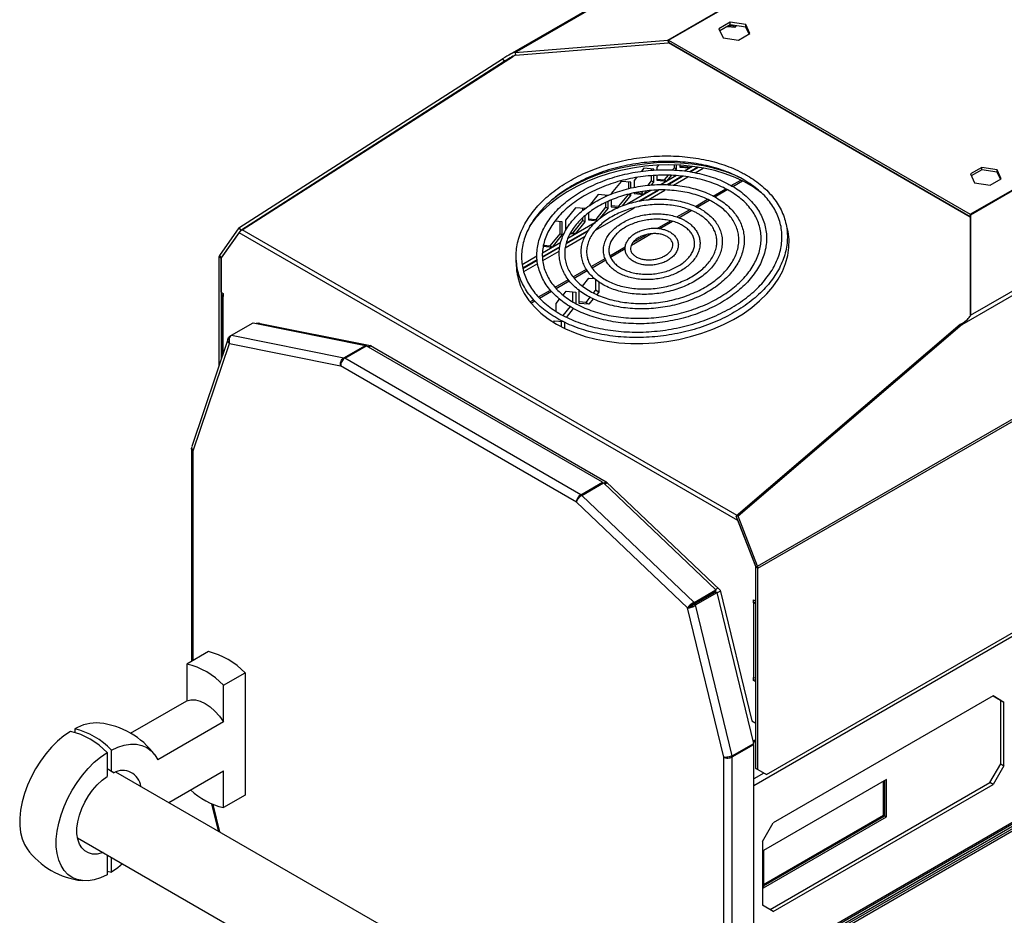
# Model space of a CAD drawing. Header units: millimetres. Extents: x 12 to 1764, y -1111 to 524.
# Tile 6 of 15: x 802 to 1125, y -880 to -587. Entities that reach past the tile are written whole.
import ezdxf

# ---------------------------------------------------------------- set-up
doc = ezdxf.new("R2010")
doc.units = ezdxf.units.MM

msp = doc.modelspace()

# ---------------------------------------------------------------- linework, layer by layer
at = {"color": 7, "linetype": 'Continuous', "lineweight": 25}
for p, q in [((1104.51, -516.28), (962.11, -598.48)), ((964.67, -597.33), (1104.35, -516.7)), ((1014.77, -593.27), (1120.23, -532.39)), ((1014.98, -593.29), (1120.34, -532.47)), ((1035.24, -587.41), (1031.52, -589.56)), ((1040.31, -588.2), (1035.24, -587.41)), ((1035.24, -588.23), (1035.24, -587.41)), ((1031.52, -589.56), (1032.88, -592.49)), ((1035.24, -588.23), (1031.82, -590.2)), ((1031.85, -590.26), (1031.97, -590.12)), ((1034.3, -588.77), (1036.88, -589)), ((1034.82, -588.47), (1036.17, -588.59)), ((1040.31, -589.02), (1035.24, -588.23)), ((1036.17, -588.59), (1036.33, -588.4)), ((1036.17, -588.59), (1036.88, -589)), ((1036.88, -589), (1037.25, -588.54)), ((1041.67, -591.13), (1040.31, -588.2)), ((1040.31, -589.02), (1040.31, -588.2)), ((1041.37, -591.3), (1040.31, -589.02)), ((1113.93, -650.42), (1219.29, -589.6)), ((1114, -650.55), (1219.46, -589.67)), ((964.67, -597.33), (1014.77, -593.27)), ((964.77, -598.2), (1014.87, -594.13)), ((1014.77, -593.27), (1014.87, -594.13)), ((1113.91, -651.24), (1014.95, -594.11)), ((1014.98, -593.29), (1014.98, -594.11)), ((1014.98, -593.29), (1113.93, -650.42)), ((1014.98, -594.11), (1113.92, -651.23)), ((1032.88, -592.49), (1037.96, -593.27)), ((1037.96, -593.27), (1041.67, -591.13)), ((964.67, -597.33), (964.77, -598.2)), ((1016.9, -595.24), (1016.9, -595.22)), ((1017.61, -595.65), (1017.61, -595.63)), ((1018.67, -596.24), (1018.67, -596.26)), ((1020.24, -597.16), (1020.27, -597.17)), ((874.04, -654.87), (960.5, -599.47)), ((874.65, -655.63), (961.11, -600.23)), ((875.14, -655.52), (964.14, -598.5)), ((960.5, -599.47), (961.11, -600.23)), ((1020.95, -597.57), (1020.98, -597.58)), ((1111.27, -686.51), (1255.66, -603.15)), ((1114, -683.54), (1253.68, -602.91)), ((1048.65, -613.55), (1048.65, -613.57)), ((1052.53, -615.8), (1052.54, -615.79)), ((1053.24, -616.21), (1053.24, -616.2)), ((1054.07, -616.68), (1054.06, -616.69)), ((1055.13, -617.29), (1055.12, -617.3)), ((1055.19, -617.34), (1055.21, -617.33)), ((1056.25, -617.95), (1056.27, -617.95)), ((1044.17, -765.84), (1294.49, -621.34)), ((1044.3, -766.49), (1294.62, -621.99)), ((1066.37, -623.79), (1066.38, -623.79)), ((1006.9, -635.29), (1006.09, -636.3)), ((1010.12, -635.58), (1006.9, -635.29)), ((1009.41, -635.95), (1009.41, -635.52)), ((1010.12, -635.92), (1010.12, -635.58)), ((1011.71, -634.3), (1011.18, -634.97)), ((1011.18, -634.97), (1011.18, -635.87)), ((1016.32, -635.86), (1016.9, -635.13)), ((1016.9, -635.13), (1016.9, -634.26)), ((1016.9, -635.13), (1017.61, -635.54)), ((1017.3, -635.94), (1017.61, -635.54)), ((1017.61, -635.54), (1017.61, -634.28)), ((1018.67, -634.33), (1018.67, -634.93)), ((1018.67, -634.59), (1021.18, -634.81)), ((1018.67, -634.93), (1021.89, -635.22)), ((1022.83, -634.71), (1020.23, -636.21)), ((1021.18, -634.81), (1021.39, -634.55)), ((1021.18, -634.81), (1021.89, -635.22)), ((1021.89, -635.22), (1022.34, -634.65)), ((1024.54, -634.95), (1021.93, -636.45)), ((1022.06, -636.47), (1024.66, -634.97)), ((1023.67, -636.77), (1026.3, -635.25)), ((1117.69, -635.01), (1113.97, -637.16)), ((1117.69, -635.83), (1114.27, -637.8)), ((1122.76, -635.8), (1117.69, -635.01)), ((1117.69, -635.83), (1117.69, -635.01)), ((1122.76, -636.61), (1117.69, -635.83)), ((1124.12, -638.73), (1122.76, -635.8)), ((1122.76, -636.61), (1122.76, -635.8)), ((1004.44, -638.35), (1003.68, -639.29)), ((1003.68, -639.29), (1003.68, -641.57)), ((1009.41, -639.46), (1009.41, -637.75)), ((1010.12, -639.87), (1010.12, -637.7)), ((1011.18, -637.63), (1011.18, -639.26)), ((1011.18, -638.91), (1013.69, -639.14)), ((1011.18, -639.26), (1014.39, -639.54)), ((1017.6, -637.73), (1012.55, -640.65)), ((1013.69, -639.14), (1014.94, -637.58)), ((1013.69, -639.14), (1014.39, -639.54)), ((1014.39, -639.54), (1015.93, -637.64)), ((1019.41, -637.91), (1014.57, -640.71)), ((1014.71, -640.71), (1019.54, -637.93)), ((1016.62, -640.83), (1021.29, -638.14)), ((1113.97, -637.16), (1115.33, -640.09)), ((1120.41, -640.87), (1124.12, -638.73)), ((1123.82, -638.9), (1122.76, -636.61)), ((999.4, -639.62), (996.19, -643.62)), ((1002.62, -639.91), (999.4, -639.62)), ((1009.21, -642.58), (1001.43, -647.07)), ((1001.91, -641.98), (1001.91, -639.84)), ((1002.62, -641.81), (1002.62, -639.91)), ((1011.53, -642.46), (1005.21, -646.11)), ((1005.44, -646.07), (1011.69, -642.46)), ((1008.25, -640.9), (1009.41, -639.46)), ((1008.29, -645.64), (1013.8, -642.46)), ((1009.38, -640.78), (1010.12, -639.87)), ((1009.41, -639.46), (1010.12, -639.87)), ((1030.16, -644.7), (1034.25, -642.33)), ((1036.06, -641.29), (1039.23, -639.46)), ((1115.33, -640.09), (1120.41, -640.87)), ((991.91, -643.95), (988.96, -647.61)), ((995.13, -644.23), (991.91, -643.95)), ((994.42, -644.54), (994.42, -644.17)), ((996.19, -643.62), (996.19, -643.81)), ((996.19, -645.72), (996.19, -647.91)), ((998.7, -647.79), (1001.91, -643.79)), ((999.86, -647.62), (1002.62, -644.2)), ((1001.91, -643.79), (1002.62, -644.2)), ((1002.62, -644.2), (1002.62, -643.64)), ((1003.68, -643.38), (1003.68, -643.58)), ((1003.68, -643.58), (1006.9, -643.87)), ((1004.21, -643.29), (1006.19, -643.46)), ((1006.19, -643.46), (1006.68, -642.86)), ((1006.19, -643.46), (1006.9, -643.87)), ((1006.9, -643.87), (1007.81, -642.73)), ((1024.34, -648.06), (1028.34, -645.75)), ((984.41, -648.27), (981.2, -652.28)), ((987.63, -648.56), (984.41, -648.27)), ((986.92, -649.13), (986.92, -648.5)), ((991.02, -655.61), (1003.76, -648.26)), ((991.2, -652.12), (994.42, -648.12)), ((992.71, -651.53), (995.13, -648.52)), ((994.42, -648.12), (994.42, -646.51)), ((994.42, -648.12), (995.13, -648.52)), ((995.13, -648.52), (995.13, -646.16)), ((996.19, -647.57), (998.7, -647.79)), ((996.19, -647.91), (998.61, -648.13)), ((998.7, -647.79), (998.99, -647.96)), ((981.2, -652.28), (981.2, -655.77)), ((986.92, -652.44), (986.92, -651.48)), ((987.63, -652.85), (987.63, -650.86)), ((988.69, -650), (988.69, -652.24)), ((988.69, -651.89), (991.2, -652.12)), ((988.69, -652.24), (991.59, -652.5)), ((991.2, -652.12), (991.7, -652.4)), ((1018.33, -651.53), (1022.42, -649.16)), ((1114, -650.55), (1113.91, -651.3)), ((1113.91, -651.3), (1113.91, -683.82)), ((1114, -650.55), (1114, -683.54)), ((874.04, -654.87), (867.66, -663.94)), ((874.04, -654.87), (874.65, -655.63)), ((874.96, -655.61), (875.14, -655.52)), ((980.13, -652.89), (977.71, -652.67)), ((979.43, -656.77), (979.43, -652.82)), ((980.13, -657.18), (980.13, -652.89)), ((990.81, -653.19), (981.96, -658.31)), ((983.71, -656.44), (986.92, -652.44)), ((984.41, -656.85), (987.63, -652.85)), ((986.92, -652.44), (987.63, -652.85)), ((1012.12, -655.11), (1016.28, -652.71)), ((868.23, -664.83), (874.13, -656.45)), ((874.65, -655.63), (868.27, -664.71)), ((874.13, -656.45), (874.25, -656.24)), ((1037.71, -750.88), (874.13, -656.45)), ((976.21, -660.77), (979.43, -656.77)), ((976.92, -661.18), (980.13, -657.18)), ((979.43, -656.77), (980.13, -657.18)), ((981.06, -661.36), (987.62, -657.58)), ((981.39, -659.95), (988.71, -655.72)), ((988.82, -655.57), (981.42, -659.84)), ((982.73, -656.7), (984.41, -656.85)), ((982.91, -656.37), (983.71, -656.44)), ((983.71, -656.44), (984.41, -656.85)), ((1002.8, -660.49), (1009.14, -656.83)), ((979.63, -659.65), (973.61, -663.12)), ((979.34, -661.04), (973.62, -664.34)), ((973.62, -664.43), (979.33, -661.14)), ((973.7, -660.89), (976.92, -661.18)), ((973.92, -660.57), (976.21, -660.77)), ((976.21, -660.77), (976.92, -661.18)), ((995.92, -664.46), (1000.78, -661.66)), ((868.23, -664.85), (867.53, -664.44)), ((867.53, -664.44), (867.53, -700.08)), ((867.66, -663.94), (868.27, -664.71)), ((868.23, -675.98), (868.23, -664.83)), ((868.23, -664.85), (868.23, -697.98)), ((971.83, -664.15), (966.98, -666.95)), ((973.72, -665.6), (979.16, -662.46)), ((965.34, -667.9), (965.08, -668.05)), ((971.9, -665.34), (967.18, -668.06)), ((967.2, -668.14), (971.91, -665.42)), ((967.47, -669.21), (972.06, -666.56)), ((989.88, -667.95), (994.37, -665.36)), ((965.57, -668.99), (965.16, -669.23)), ((965.17, -669.31), (965.59, -669.07)), ((965.37, -670.42), (965.89, -670.12)), ((984.03, -671.33), (988.3, -668.86)), ((986.77, -673.96), (988.87, -671.35)), ((988.87, -671.35), (990.74, -671.51)), ((978.11, -674.74), (982.44, -672.24)), ((991.02, -671.78), (991.02, -675.31)), ((992.08, -672.54), (992.08, -675.92)), ((868.23, -675.98), (868.94, -676.39)), ((868.65, -677), (868.65, -696.75)), ((868.94, -676.39), (868.94, -677.41)), ((972.65, -677.9), (976.56, -675.64)), ((980.4, -676.89), (981.37, -675.67)), ((981.37, -675.67), (984.59, -675.96)), ((983.53, -675.87), (983.53, -679.08)), ((984.59, -675.96), (984.59, -679.72)), ((985.65, -679.64), (985.65, -675.35)), ((989.19, -677.6), (987.81, -679.31)), ((991.02, -675.31), (990.3, -676.21)), ((992.08, -675.92), (991.02, -675.31)), ((992.08, -675.92), (991.44, -676.72)), ((969.84, -679.52), (971.08, -678.8)), ((978.15, -679.67), (979.27, -678.28)), ((978.15, -682.28), (978.15, -679.67)), ((982.71, -680.66), (980.31, -683.64)), ((983.75, -681.29), (981.37, -684.25)), ((987.81, -679.31), (985.65, -679.12)), ((988.87, -679.93), (985.65, -679.64)), ((988.87, -679.93), (987.81, -679.31)), ((990.28, -678.16), (988.87, -679.93)), ((1114, -683.54), (1113.99, -683.62)), ((871.63, -690.07), (878.7, -685.99)), ((878.7, -685.99), (915.54, -693.43)), ((879.86, -686.22), (879.95, -685.95)), ((879.95, -685.95), (917.27, -693.49)), ((880.61, -686.08), (880.24, -686.3)), ((880.44, -686.18), (880.48, -686.06)), ((977.22, -685.85), (977.62, -685.35)), ((977.62, -685.35), (980.44, -685.6)), ((979.78, -685.54), (979.78, -687.3)), ((980.84, -685.64), (980.84, -687.83)), ((1110.66, -686.56), (1037.18, -749.45)), ((1111.27, -686.51), (1037.79, -749.4)), ((1111.27, -686.51), (1110.66, -686.56)), ((1113.24, -684.67), (1112.22, -685.53)), ((871.13, -690.36), (871.63, -690.07)), ((871.63, -690.07), (908.47, -697.51)), ((870.54, -691.11), (858.62, -726.61)), ((859.11, -728.02), (870.96, -692.75)), ((870.96, -692.75), (907.42, -700.12)), ((908.47, -697.51), (915.54, -693.43)), ((908.76, -697.63), (915.83, -693.55)), ((915.54, -693.43), (915.6, -693.68)), ((993.32, -738.28), (915.83, -693.55)), ((917.27, -693.49), (994.56, -738.11)), ((1047.13, -834.18), (1291.79, -692.94)), ((984.75, -744.77), (907.42, -700.12)), ((986.24, -742.36), (908.76, -697.63)), ((858.53, -727.11), (858.53, -797.04)), ((986.24, -742.36), (993.32, -738.28)), ((986.53, -742.58), (993.6, -738.5)), ((993.32, -738.28), (993.32, -738.66)), ((1030.44, -773.59), (993.6, -738.5)), ((994.56, -738.11), (1031.88, -773.66)), ((986.24, -742.36), (986.24, -742.8)), ((1023.37, -777.67), (986.53, -742.58)), ((1021.21, -779.49), (984.75, -744.77)), ((1037.79, -749.4), (1037.18, -749.45)), ((1043.56, -765.9), (1037.18, -749.45)), ((1037.69, -750.76), (1037.71, -750.88)), ((1037.71, -750.88), (1037.73, -750.87)), ((1037.71, -750.88), (1043.6, -766.07)), ((1044.17, -765.84), (1037.79, -749.4)), ((1042.96, -899.22), (1295.4, -753.49)), ((1293.91, -755.98), (1043.6, -900.48)), ((1294.62, -756.39), (1044.3, -900.89)), ((1050.67, -895.59), (1284.72, -760.47)), ((1043.56, -765.9), (1044.17, -765.84)), ((1043.6, -777.21), (1043.6, -766.07)), ((1044.3, -766.49), (1043.6, -766.08)), ((1043.6, -832.13), (1043.6, -766.08)), ((1044.3, -832.54), (1044.3, -766.49)), ((1023.15, -778.32), (1030.22, -774.24)), ((1023.2, -778.4), (1030.27, -774.32)), ((1023.37, -777.67), (1030.44, -773.59)), ((1023.87, -778.54), (1030.95, -774.46)), ((1030.44, -773.59), (1030.22, -774.24)), ((1030.95, -774.46), (1030.27, -774.32)), ((1042.92, -823.91), (1030.95, -774.46)), ((1031.88, -773.66), (1042.25, -816.5)), ((1023.37, -777.67), (1023.15, -778.32)), ((1042.89, -776.8), (1043.6, -777.21)), ((1042.89, -777.82), (1042.89, -776.8)), ((1042.89, -777.82), (1043.6, -777.42)), ((1042.89, -777.82), (1042.89, -802.32)), ((1021.92, -779.09), (1021.21, -779.49)), ((1033.06, -828.44), (1021.21, -779.49)), ((1023.87, -778.54), (1023.2, -778.4)), ((1035.84, -827.99), (1023.87, -778.54)), ((864.06, -793.84), (856.99, -797.92)), ((856.99, -797.92), (856.99, -809.95)), ((869.01, -804.86), (876.08, -800.78)), ((876.08, -800.78), (876.08, -840.91)), ((1042.89, -803.34), (1042.89, -802.32)), ((1043.6, -802.93), (1042.89, -803.34)), ((1043.6, -803.75), (1042.89, -803.34)), ((1043.6, -817.28), (1043.6, -803.75)), ((869.01, -816.89), (869.01, -804.86)), ((838.56, -820.59), (856.99, -809.95)), ((1121.45, -808.38), (1049.32, -850.02)), ((1121.45, -808.38), (1124.99, -810.43)), ((1123.92, -809.81), (1121.45, -808.38)), ((1124.99, -810.43), (1123.92, -809.81)), ((1123.92, -830.64), (1123.92, -809.81)), ((1124.99, -831.25), (1124.99, -810.43)), ((869.01, -816.89), (847.46, -829.34)), ((1042.25, -816.5), (1043.6, -817.28)), ((820.22, -819.17), (820.22, -820.31)), ((832.24, -833.11), (832.24, -826.11)), ((1035.84, -827.99), (1042.92, -823.91)), ((1035.89, -828.35), (1042.96, -824.27)), ((1042.96, -824.27), (1042.63, -824.07)), ((1042.96, -913.74), (1042.96, -824.27)), ((830.83, -826.92), (830.83, -834.75)), ((1033.06, -917.74), (1033.06, -828.44)), ((1035.89, -828.35), (1035.51, -828.13)), ((1035.89, -917.83), (1035.89, -828.35)), ((832.24, -833.11), (830.83, -832.3)), ((833.03, -833.57), (830.83, -832.3)), ((832.24, -833.11), (833.03, -833.57)), ((851.07, -843.32), (869.01, -832.96)), ((869.01, -844.99), (869.01, -832.96)), ((1043.6, -832.13), (1044.3, -832.54)), ((1046.43, -833.77), (1043.6, -832.13)), ((1044.3, -832.54), (1047.13, -834.18)), ((1120.39, -836.76), (1123.92, -830.64)), ((1124.99, -831.25), (1121.45, -837.37)), ((1123.92, -830.64), (1124.99, -831.25)), ((967.27, -910.4), (833.73, -833.31)), ((1046.22, -833.65), (1042.96, -835.53)), ((1086.45, -835.74), (1046.14, -859)), ((1047.13, -834.18), (1046.43, -833.77)), ((1085.53, -847.45), (1085.53, -836.27)), ((1085.88, -847.66), (1085.88, -836.06)), ((1086.45, -847.98), (1086.45, -835.74)), ((1048.26, -878.4), (1120.39, -836.76)), ((1049.32, -879.01), (1121.45, -837.37)), ((1121.45, -837.37), (1120.39, -836.76)), ((876.08, -840.91), (869.01, -844.99)), ((865.06, -843.74), (867.22, -852.64)), ((1046.14, -870.19), (1085.53, -847.45)), ((1046.14, -870.6), (1085.88, -847.66)), ((1046.14, -871.25), (1086.45, -847.98)), ((1085.53, -847.45), (1085.88, -847.66)), ((1085.88, -847.66), (1086.45, -847.98)), ((1045.79, -856.15), (1049.32, -850.02)), ((821.12, -854.9), (954.73, -932.03)), ((1045.79, -856.15), (1045.79, -876.97)), ((830.83, -860.5), (830.83, -867.02)), ((832.24, -866.2), (832.24, -861.32)), ((1046.14, -859), (1046.14, -871.25)), ((830.83, -865.88), (832.24, -866.2)), ((1049.32, -879.01), (1045.79, -876.97))]:
    msp.add_line(p, q, dxfattribs=at)
at = {"color": 8, "linetype": 'Continuous', "lineweight": 25}
for p, q in [((961.11, -600.23), (963.79, -598.68)), ((1065.87, -623.51), (1065.89, -623.5)), ((1035.55, -641.01), (1038.69, -639.2)), ((1029.65, -644.42), (1033.74, -642.06)), ((1023.77, -647.81), (1027.77, -645.5)), ((1017.74, -651.29), (1021.86, -648.91)), ((1113.93, -650.42), (1113.93, -651.08)), ((1037.45, -749.22), (875.14, -655.52)), ((1011.28, -655.02), (1015.57, -652.54)), ((1003.35, -659.6), (1007.7, -657.09)), ((995.75, -663.99), (1000.78, -661.08)), ((868.27, -664.71), (868.36, -664.66)), ((989.58, -667.55), (994.19, -664.89)), ((983.71, -670.94), (988.05, -668.43)), ((977.79, -674.35), (982.15, -671.84)), ((868.94, -695.87), (868.94, -677.41)), ((972.31, -677.52), (976.23, -675.26)), ((969.53, -679.12), (970.73, -678.43)), ((880.84, -686.13), (880.46, -686.34)), ((917.11, -693.46), (916.39, -693.87)), ((917.42, -693.58), (916.65, -694.02)), ((1042.96, -837.73), (1295.4, -692)), ((859.11, -796.7), (859.11, -728.02)), ((994.65, -738.19), (993.8, -738.68)), ((994.92, -738.45), (994.07, -738.94)), ((1042.96, -898.65), (1295.4, -752.92)), ((1031.19, -773), (1030.34, -773.49)), ((1031.97, -774.02), (1030.98, -774.59)), ((1043.6, -822.81), (1042.77, -823.29)), ((1043.6, -823.22), (1042.85, -823.65)), ((865.56, -843.96), (867.74, -852.94))]:
    msp.add_line(p, q, dxfattribs=at)
at = {"color": 7, "linetype": 'Continuous', "lineweight": 25, "flags": 128}
for points in [[(1045.51, -643.41), (1045.28, -643.23), (1042.73, -641.43), (1039.91, -639.8), (1036.86, -638.37), (1033.6, -637.13), (1030.15, -636.1), (1026.55, -635.29), (1022.81, -634.71), (1018.97, -634.35), (1015.06, -634.23), (1011.11, -634.33), (1007.15, -634.67), (1003.21, -635.24), (999.32, -636.03), (995.51, -637.03), (991.82, -638.25), (988.27, -639.67), (984.88, -641.28), (981.69, -643.07), (978.73, -645.02), (976, -647.12), (973.54, -649.34), (971.37, -651.69), (969.49, -654.12), (969.38, -654.29)], [(1038.84, -638.56), (1036.76, -637.62), (1033.5, -636.38), (1030.05, -635.35), (1026.45, -634.54), (1022.71, -633.96), (1018.87, -633.6), (1014.96, -633.47), (1011.01, -633.58), (1007.05, -633.92), (1003.11, -634.48), (999.22, -635.27), (995.41, -636.28), (991.72, -637.5), (988.17, -638.92), (984.78, -640.53), (981.6, -642.32), (978.63, -644.27), (976.68, -645.73)], [(978.23, -686.45), (981.17, -687.98), (984.33, -689.32), (987.68, -690.45), (991.22, -691.37), (994.89, -692.07), (998.68, -692.54), (1002.56, -692.79), (1006.5, -692.8), (1010.46, -692.57), (1014.41, -692.12), (1018.33, -691.44), (1022.18, -690.54), (1025.93, -689.43), (1029.56, -688.11), (1033.03, -686.59), (1036.32, -684.89), (1039.4, -683.02), (1042.25, -681), (1044.85, -678.83), (1047.17, -676.54), (1049.19, -674.15), (1050.91, -671.67), (1052.31, -669.13), (1053.37, -666.53), (1054.09, -663.92), (1054.47, -661.29), (1054.49, -658.68), (1054.17, -656.11), (1053.85, -654.75)], [(1054.41, -657.68), (1054.26, -656.86), (1053.93, -655.45)], [(964.99, -665.42), (964.96, -666.31), (965.11, -668.91), (965.61, -671.46), (966.46, -673.94), (967.64, -676.34), (969.16, -678.64), (970.99, -680.81), (973.12, -682.85), (975.54, -684.74), (978.23, -686.45)], [(965.08, -666.37), (965.06, -667.06), (965.18, -669.36)], [(1022.81, -778.71), (1022.75, -778.61), (1022.69, -778.5)], [(856.99, -809.95), (858.32, -809.62), (859.8, -809.66), (861.37, -810.07), (863, -810.84), (864.63, -811.95), (866.21, -813.36), (867.68, -815.02), (869.01, -816.89)], [(818.81, -819.98), (816.69, -821.45), (814.62, -823.19), (812.62, -825.18), (810.73, -827.39), (808.96, -829.77), (807.36, -832.31), (805.93, -834.95), (804.71, -837.67), (803.71, -840.41), (802.95, -843.14), (802.43, -845.82), (802.17, -848.41), (802.17, -850.86), (802.43, -853.15), (802.95, -855.23), (803.71, -857.08), (804.6, -858.52)], [(832.24, -826.11), (834.39, -825.12), (836.49, -824.47), (838.52, -824.16), (840.43, -824.19), (842.22, -824.57), (843.83, -825.29), (845.26, -826.33), (846.47, -827.69), (847.46, -829.34)], [(830.83, -867.02), (828.71, -867.99), (826.64, -868.64), (824.64, -868.96), (822.75, -868.94), (820.98, -868.59), (819.38, -867.91), (817.95, -866.91), (816.73, -865.61), (815.73, -864.02), (814.97, -862.17), (814.45, -860.09), (814.19, -857.8), (814.19, -855.34), (814.45, -852.76), (814.97, -850.08), (815.73, -847.35), (816.73, -844.61), (817.95, -841.89), (819.38, -839.25), (820.98, -836.71), (822.75, -834.33), (824.64, -832.12), (826.64, -830.13), (828.71, -828.39), (830.83, -826.92)], [(829.52, -859.75), (829.17, -859.87), (827.57, -860.21), (826.07, -860.21), (824.7, -859.87), (823.51, -859.2), (822.52, -858.21), (821.75, -856.93), (821.23, -855.39), (820.96, -853.63), (820.96, -851.7), (821.23, -849.63), (821.75, -847.49), (822.52, -845.32), (823.51, -843.19), (824.7, -841.14), (826.07, -839.22), (827.57, -837.49), (829.17, -835.99), (830.83, -834.75)], [(835.92, -863.44), (834.39, -864.7), (832.24, -866.2)]]:
    msp.add_lwpolyline(points, dxfattribs=at)
at = {"color": 7, "linetype": 'Continuous', "lineweight": 25}
for centre, radius, start, end in [((868.39, -664.4), 0.859, 147.6521, 182.351), ((868.48, -664.84), 0.245, 147.6508, 182.3552), ((869.1, -677), 0.437, 110.7823, 249.2169), ((1043.08, -766.09), 0.521, 1.1054, 22.0216), ((1042.48, -766.52), 1.82, 1.1084, 22.0205), ((1043.57, -776.55), 1.44, 241.9591, 271.1452), ((1021.68, -779.23), 0.665, 14.1347, 37.2611), ((858.49, -817.37), 24.18, 43.3235, 76.6819), ((851.42, -821.45), 24.18, 43.3235, 76.6819), ((1043.57, -801.05), 1.44, 241.9591, 271.1452), ((813.25, -843.5), 24.16, 43.3104, 76.695), ((827.38, -831.33), 14.11, 85.7843, 120.4901), ((814.66, -842.68), 24.16, 43.3104, 76.695), ((825.53, -843.09), 26, 36.399, 83.6064), ((835.96, -838.81), 6, 7.4564, 119.1727), ((874.31, -822.18), 23.42, 226.5916, 256.9314), ((825.53, -843.09), 26, 216.399, 263.6064)]:
    msp.add_arc(centre, radius, start, end, dxfattribs=at)
for centre, major_axis, ratio, start_param, end_param in [((1007.94, -598.5), (7.09, 5.17), 0.119308, 0.052766, 0.192392), ((1007.94, -598.5), (7.05, 4.39), 0.034707, 0.018522, 0.158148), ((957.83, -602.57), (7.09, 5.17), 0.119308, 0.192392, 1.099963), ((957.83, -602.57), (7.05, 4.39), 0.034707, 0.158148, 1.065719), ((1106.89, -655.63), (7.09, 5.17), 0.119308, 6.196325, 6.335951), ((1106.89, -688.62), (7.09, 5.17), 0.119308, 5.288753, 6.196325), ((1106.89, -688.62), (7.05, 4.39), 0.034707, 5.25451, 5.585299)]:
    msp.add_ellipse(centre, major_axis=major_axis, ratio=ratio, start_param=start_param, end_param=end_param, dxfattribs=at)
for points, knots in [([(1040.59, -637.59), (1040.11, -637.32), (1038.73, -636.54), (1036.28, -635.39), (1033.19, -634.21), (1029.94, -633.21), (1026.54, -632.41), (1023.02, -631.81), (1019.41, -631.42), (1015.72, -631.24), (1012, -631.27), (1008.25, -631.51), (1004.52, -631.96), (1000.81, -632.61), (997.17, -633.47), (993.62, -634.51), (990.18, -635.75), (986.87, -637.16), (983.72, -638.74), (980.75, -640.49), (977.99, -642.37), (975.44, -644.4), (973.14, -646.54), (971.09, -648.79), (969.32, -651.13), (967.83, -653.54), (966.64, -656.01), (965.76, -658.51), (965.19, -661.03), (964.94, -663.55), (965, -666.05), (965.38, -668.51), (966.07, -670.91), (967.06, -673.24), (968.35, -675.49), (969.94, -677.63), (971.8, -679.66), (973.93, -681.55), (976.32, -683.3), (978.94, -684.89), (981.78, -686.31), (984.81, -687.56), (988.02, -688.61), (991.38, -689.47), (994.86, -690.12), (998.45, -690.58), (1002.12, -690.82), (1005.83, -690.85), (1009.58, -690.67), (1013.32, -690.29), (1017.03, -689.69), (1020.69, -688.9), (1024.28, -687.91), (1027.75, -686.73), (1031.1, -685.37), (1034.3, -683.83), (1037.33, -682.14), (1040.15, -680.29), (1042.77, -678.3), (1045.14, -676.2), (1047.27, -673.98), (1049.12, -671.66), (1050.69, -669.27), (1051.97, -666.82), (1052.94, -664.32), (1053.61, -661.81), (1053.95, -659.28), (1053.99, -656.78), (1053.7, -654.31), (1053.1, -651.88), (1052.2, -649.53), (1050.99, -647.26), (1049.49, -645.08), (1047.71, -643.02), (1045.66, -641.09), (1043.38, -639.32), (1041.64, -638.19), (1040.69, -637.64), (1040.59, -637.59)], [0, 0, 0, 0, 0.007106, 0.020549, 0.033996, 0.047445, 0.060894, 0.07434, 0.087784, 0.101226, 0.114667, 0.128106, 0.141545, 0.154984, 0.168424, 0.181865, 0.195309, 0.208756, 0.222207, 0.235661, 0.249119, 0.262581, 0.276043, 0.289503, 0.302956, 0.316396, 0.329815, 0.343206, 0.356562, 0.369882, 0.383169, 0.396436, 0.409696, 0.422963, 0.43625, 0.449568, 0.46292, 0.476303, 0.489713, 0.50314, 0.51658, 0.530026, 0.543476, 0.556924, 0.570371, 0.583816, 0.597259, 0.610699, 0.624139, 0.637578, 0.651017, 0.664456, 0.677897, 0.691341, 0.704787, 0.718236, 0.731689, 0.745146, 0.758607, 0.772069, 0.78553, 0.798986, 0.812431, 0.825857, 0.839257, 0.852624, 0.865954, 0.87925, 0.892521, 0.905782, 0.919045, 0.932325, 0.945633, 0.958975, 0.97235, 0.985752, 0.998491, 1, 1, 1, 1]), ([(1039.7, -639.13), (1040.15, -639.39), (1041.44, -640.16), (1043.4, -641.55), (1045.5, -643.33), (1047.33, -645.24), (1048.88, -647.26), (1050.15, -649.39), (1051.13, -651.6), (1051.8, -653.88), (1052.16, -656.21), (1052.21, -658.59), (1051.95, -660.99), (1051.38, -663.39), (1050.49, -665.77), (1049.31, -668.11), (1047.83, -670.41), (1046.08, -672.63), (1044.05, -674.77), (1041.78, -676.81), (1039.26, -678.74), (1036.53, -680.54), (1033.6, -682.19), (1030.49, -683.69), (1027.22, -685.03), (1023.83, -686.19), (1020.32, -687.16), (1016.74, -687.94), (1013.1, -688.52), (1009.44, -688.9), (1005.77, -689.07), (1002.14, -689.04), (998.56, -688.8), (995.05, -688.35), (991.66, -687.71), (988.4, -686.87), (985.29, -685.84), (982.37, -684.63), (979.64, -683.25), (977.14, -681.71), (974.87, -680.02), (972.85, -678.19), (971.11, -676.25), (969.64, -674.19), (968.45, -672.04), (967.57, -669.81), (966.99, -667.51), (966.72, -665.16), (966.77, -662.78), (967.12, -660.38), (967.79, -657.98), (968.77, -655.61), (970.04, -653.28), (971.61, -651), (973.44, -648.8), (975.55, -646.69), (977.9, -644.68), (980.48, -642.79), (983.27, -641.04), (986.26, -639.43), (989.42, -637.97), (992.73, -636.69), (996.16, -635.59), (999.69, -634.68), (1003.29, -633.96), (1006.94, -633.44), (1010.61, -633.12), (1014.27, -633.01), (1017.89, -633.11), (1021.45, -633.41), (1024.92, -633.91), (1028.28, -634.62), (1031.5, -635.52), (1034.55, -636.6), (1037.3, -637.8), (1038.94, -638.71), (1039.7, -639.13)], [0, 0, 0, 0, 0.007105, 0.020678, 0.034258, 0.047852, 0.06147, 0.075122, 0.088814, 0.102551, 0.116325, 0.130121, 0.14391, 0.15767, 0.171391, 0.185071, 0.198716, 0.212334, 0.225935, 0.239525, 0.25311, 0.266693, 0.280276, 0.293861, 0.307449, 0.321039, 0.334631, 0.348225, 0.361819, 0.375414, 0.389009, 0.402601, 0.416191, 0.429778, 0.443361, 0.45694, 0.470515, 0.484087, 0.497657, 0.511227, 0.5248, 0.538384, 0.551984, 0.565611, 0.579275, 0.59298, 0.60673, 0.620513, 0.63431, 0.648092, 0.66184, 0.675549, 0.689217, 0.702853, 0.716466, 0.730062, 0.74365, 0.757234, 0.770817, 0.784401, 0.797987, 0.811575, 0.825166, 0.838758, 0.852352, 0.865947, 0.879542, 0.893136, 0.906728, 0.920317, 0.933903, 0.947485, 0.961062, 0.974636, 0.988207, 1, 1, 1, 1]), ([(1035.79, -641.14), (1035.35, -640.89), (1034.07, -640.18), (1031.8, -639.13), (1028.93, -638.07), (1025.89, -637.2), (1022.72, -636.53), (1019.44, -636.06), (1016.08, -635.81), (1012.66, -635.76), (1009.21, -635.92), (1005.77, -636.3), (1002.36, -636.88), (999.01, -637.66), (995.74, -638.63), (992.59, -639.79), (989.58, -641.13), (986.73, -642.64), (984.07, -644.3), (981.62, -646.11), (979.41, -648.04), (977.44, -650.08), (975.75, -652.22), (974.34, -654.44), (973.22, -656.71), (972.42, -659.02), (971.92, -661.35), (971.75, -663.67), (971.89, -665.97), (972.34, -668.22), (973.11, -670.41), (974.18, -672.52), (975.54, -674.53), (977.18, -676.43), (979.1, -678.2), (981.27, -679.83), (983.67, -681.3), (986.3, -682.6), (989.12, -683.72), (992.1, -684.65), (995.24, -685.38), (998.49, -685.91), (1001.83, -686.23), (1005.23, -686.34), (1008.67, -686.24), (1012.12, -685.93), (1015.54, -685.41), (1018.92, -684.69), (1022.21, -683.78), (1025.4, -682.67), (1028.46, -681.38), (1031.36, -679.93), (1034.08, -678.31), (1036.59, -676.55), (1038.88, -674.65), (1040.92, -672.64), (1042.7, -670.53), (1044.2, -668.33), (1045.41, -666.08), (1046.31, -663.77), (1046.89, -661.45), (1047.17, -659.12), (1047.12, -656.81), (1046.76, -654.55), (1046.09, -652.34), (1045.11, -650.2), (1043.84, -648.16), (1042.28, -646.22), (1040.45, -644.41), (1038.39, -642.77), (1036.78, -641.71), (1035.89, -641.2), (1035.79, -641.14)], [0, 0, 0, 0, 0.007735, 0.022358, 0.036986, 0.051616, 0.066244, 0.08087, 0.095492, 0.110113, 0.124731, 0.139348, 0.153966, 0.168585, 0.183206, 0.197831, 0.21246, 0.227094, 0.241734, 0.256379, 0.271027, 0.285674, 0.300315, 0.314939, 0.329536, 0.344094, 0.358604, 0.373064, 0.387482, 0.401875, 0.416265, 0.430671, 0.445113, 0.459601, 0.474135, 0.488706, 0.503306, 0.517923, 0.532549, 0.547179, 0.561808, 0.576435, 0.591058, 0.605679, 0.620298, 0.634915, 0.649533, 0.664152, 0.678772, 0.693395, 0.708023, 0.722656, 0.737294, 0.751937, 0.766585, 0.781233, 0.795876, 0.810506, 0.825113, 0.839684, 0.854209, 0.868684, 0.883113, 0.897511, 0.9119, 0.926299, 0.940729, 0.955203, 0.969723, 0.984284, 0.998141, 1, 1, 1, 1]), ([(1034.9, -642.68), (1035.31, -642.92), (1036.48, -643.62), (1038.26, -644.9), (1040.14, -646.55), (1041.74, -648.33), (1043.07, -650.21), (1044.11, -652.19), (1044.85, -654.24), (1045.28, -656.36), (1045.41, -658.52), (1045.22, -660.71), (1044.71, -662.91), (1043.9, -665.09), (1042.79, -667.23), (1041.39, -669.32), (1039.71, -671.33), (1037.77, -673.26), (1035.58, -675.08), (1033.16, -676.78), (1030.54, -678.35), (1027.73, -679.76), (1024.76, -681.01), (1021.66, -682.09), (1018.45, -682.98), (1015.16, -683.68), (1011.81, -684.18), (1008.45, -684.47), (1005.1, -684.56), (1001.79, -684.44), (998.54, -684.12), (995.39, -683.6), (992.37, -682.88), (989.49, -681.97), (986.8, -680.88), (984.3, -679.62), (982.02, -678.19), (979.99, -676.63), (978.21, -674.93), (976.7, -673.12), (975.47, -671.2), (974.54, -669.2), (973.9, -667.12), (973.57, -664.98), (973.56, -662.81), (973.86, -660.61), (974.47, -658.42), (975.39, -656.25), (976.6, -654.13), (978.1, -652.06), (979.87, -650.08), (981.9, -648.18), (984.17, -646.4), (986.66, -644.75), (989.35, -643.23), (992.22, -641.88), (995.24, -640.69), (998.38, -639.67), (1001.63, -638.85), (1004.94, -638.22), (1008.29, -637.79), (1011.65, -637.57), (1015, -637.55), (1018.29, -637.74), (1021.5, -638.13), (1024.61, -638.72), (1027.59, -639.51), (1030.4, -640.49), (1032.85, -641.55), (1034.27, -642.33), (1034.9, -642.68)], [0, 0, 0, 0, 0.007735, 0.022525, 0.037324, 0.052145, 0.067003, 0.081912, 0.096883, 0.111915, 0.126989, 0.142067, 0.157109, 0.172096, 0.187025, 0.201905, 0.21675, 0.231572, 0.246381, 0.261187, 0.275991, 0.290796, 0.305605, 0.320417, 0.335233, 0.35005, 0.364869, 0.379688, 0.394505, 0.40932, 0.424131, 0.438936, 0.453736, 0.468529, 0.483318, 0.498104, 0.512889, 0.527681, 0.542486, 0.557319, 0.572193, 0.587122, 0.602115, 0.617165, 0.632247, 0.647315, 0.66234, 0.677306, 0.692217, 0.707083, 0.721918, 0.736735, 0.751542, 0.766347, 0.781151, 0.795958, 0.810768, 0.825581, 0.840397, 0.855215, 0.870034, 0.884853, 0.89967, 0.914483, 0.929292, 0.944095, 0.958893, 0.973685, 0.988472, 1, 1, 1, 1]), ([(1030.63, -644.95), (1030.23, -644.73), (1029.08, -644.09), (1027.02, -643.17), (1024.4, -642.25), (1021.63, -641.53), (1018.73, -641.02), (1015.74, -640.71), (1012.68, -640.61), (1009.59, -640.72), (1006.5, -641.05), (1003.44, -641.58), (1000.44, -642.31), (997.53, -643.23), (994.75, -644.34), (992.12, -645.62), (989.66, -647.07), (987.41, -648.66), (985.39, -650.38), (983.62, -652.22), (982.12, -654.16), (980.9, -656.17), (979.99, -658.23), (979.39, -660.33), (979.1, -662.43), (979.14, -664.51), (979.49, -666.55), (980.14, -668.53), (981.11, -670.43), (982.36, -672.22), (983.89, -673.91), (985.7, -675.46), (987.75, -676.86), (990.02, -678.1), (992.51, -679.16), (995.16, -680.03), (997.97, -680.7), (1000.89, -681.17), (1003.9, -681.43), (1006.97, -681.48), (1010.06, -681.31), (1013.15, -680.94), (1016.2, -680.37), (1019.18, -679.59), (1022.06, -678.62), (1024.81, -677.47), (1027.4, -676.15), (1029.81, -674.67), (1032.01, -673.05), (1033.98, -671.29), (1035.69, -669.43), (1037.13, -667.48), (1038.27, -665.45), (1039.11, -663.38), (1039.64, -661.28), (1039.85, -659.18), (1039.74, -657.11), (1039.32, -655.08), (1038.59, -653.12), (1037.56, -651.24), (1036.24, -649.47), (1034.64, -647.81), (1032.79, -646.28), (1031.35, -645.4), (1030.63, -644.95)], [0, 0, 0, 0, 0.008642, 0.024956, 0.041278, 0.057602, 0.073924, 0.090241, 0.106554, 0.122864, 0.139173, 0.155482, 0.171794, 0.188109, 0.20443, 0.220758, 0.237095, 0.253441, 0.269793, 0.286145, 0.302487, 0.318803, 0.335074, 0.35128, 0.367409, 0.383466, 0.399475, 0.41547, 0.431483, 0.447548, 0.463682, 0.479884, 0.49614, 0.512433, 0.528748, 0.545071, 0.561395, 0.577716, 0.594032, 0.610344, 0.626654, 0.642963, 0.659272, 0.675584, 0.691901, 0.708223, 0.724554, 0.740893, 0.75724, 0.773593, 0.789944, 0.806281, 0.822589, 0.838846, 0.855035, 0.871146, 0.887189, 0.903192, 0.919188, 0.93521, 0.951291, 0.967441, 0.983657, 1, 1, 1, 1]), ([(1029.74, -646.49), (1030.1, -646.71), (1031.15, -647.33), (1032.7, -648.49), (1034.31, -649.98), (1035.65, -651.59), (1036.7, -653.3), (1037.46, -655.09), (1037.93, -656.96), (1038.08, -658.87), (1037.92, -660.82), (1037.44, -662.77), (1036.66, -664.7), (1035.58, -666.59), (1034.21, -668.42), (1032.58, -670.17), (1030.69, -671.82), (1028.57, -673.36), (1026.24, -674.76), (1023.73, -676.01), (1021.06, -677.1), (1018.26, -678.01), (1015.36, -678.73), (1012.39, -679.26), (1009.4, -679.58), (1006.4, -679.7), (1003.44, -679.62), (1000.55, -679.33), (997.75, -678.84), (995.09, -678.15), (992.59, -677.28), (990.27, -676.23), (988.17, -675.02), (986.3, -673.67), (984.68, -672.18), (983.33, -670.57), (982.27, -668.86), (981.49, -667.07), (981.02, -665.21), (980.86, -663.3), (981.01, -661.35), (981.47, -659.4), (982.24, -657.47), (983.31, -655.58), (984.66, -653.74), (986.29, -651.99), (988.16, -650.33), (990.27, -648.79), (992.59, -647.39), (995.1, -646.13), (997.77, -645.04), (1000.57, -644.12), (1003.46, -643.39), (1006.42, -642.85), (1009.42, -642.52), (1012.42, -642.39), (1015.38, -642.47), (1018.28, -642.75), (1021.07, -643.23), (1023.74, -643.91), (1026.25, -644.78), (1028.24, -645.66), (1029.35, -646.27), (1029.74, -646.49)], [0, 0, 0, 0, 0.008642, 0.025189, 0.041751, 0.058352, 0.075017, 0.091772, 0.108628, 0.125567, 0.14253, 0.159438, 0.176256, 0.192984, 0.20964, 0.226249, 0.242833, 0.259405, 0.275975, 0.292547, 0.309124, 0.325705, 0.342291, 0.35888, 0.37547, 0.392059, 0.408643, 0.425221, 0.441791, 0.458351, 0.474902, 0.491446, 0.507987, 0.524531, 0.541092, 0.557691, 0.574353, 0.591104, 0.607956, 0.624893, 0.641856, 0.658768, 0.67559, 0.692321, 0.708979, 0.72559, 0.742174, 0.758747, 0.775317, 0.791889, 0.808465, 0.825046, 0.841632, 0.858221, 0.874811, 0.8914, 0.907984, 0.924563, 0.941133, 0.957694, 0.974245, 0.990789, 1, 1, 1, 1]), ([(1025.56, -648.7), (1025.21, -648.51), (1024.2, -647.95), (1022.37, -647.16), (1020.04, -646.41), (1017.56, -645.86), (1014.97, -645.52), (1012.31, -645.38), (1009.61, -645.46), (1006.91, -645.76), (1004.25, -646.25), (1001.65, -646.95), (999.16, -647.84), (996.8, -648.91), (994.62, -650.14), (992.64, -651.53), (990.89, -653.05), (989.38, -654.69), (988.16, -656.42), (987.23, -658.22), (986.61, -660.05), (986.31, -661.91), (986.33, -663.74), (986.67, -665.53), (987.31, -667.25), (988.26, -668.89), (989.49, -670.41), (990.99, -671.81), (992.74, -673.06), (994.73, -674.15), (996.92, -675.06), (999.27, -675.78), (1001.77, -676.3), (1004.37, -676.61), (1007.04, -676.71), (1009.74, -676.6), (1012.44, -676.27), (1015.1, -675.74), (1017.68, -675.02), (1020.15, -674.1), (1022.48, -673), (1024.64, -671.74), (1026.58, -670.33), (1028.3, -668.79), (1029.76, -667.14), (1030.94, -665.4), (1031.82, -663.59), (1032.39, -661.75), (1032.64, -659.9), (1032.57, -658.07), (1032.18, -656.29), (1031.49, -654.58), (1030.5, -652.96), (1029.23, -651.45), (1027.71, -650.1), (1026.43, -649.21), (1025.69, -648.78), (1025.56, -648.7)], [0, 0, 0, 0, 0.009937, 0.028656, 0.047388, 0.066121, 0.084849, 0.10357, 0.122286, 0.141, 0.159715, 0.178434, 0.197162, 0.215901, 0.234656, 0.253425, 0.272207, 0.290989, 0.309748, 0.328452, 0.347061, 0.365544, 0.383901, 0.402172, 0.42042, 0.438705, 0.457087, 0.475585, 0.494187, 0.512862, 0.531578, 0.550311, 0.569043, 0.58777, 0.606491, 0.625206, 0.64392, 0.662635, 0.681356, 0.700085, 0.718826, 0.737583, 0.756355, 0.775138, 0.793918, 0.812671, 0.831362, 0.849953, 0.868416, 0.886756, 0.905019, 0.923268, 0.941565, 0.959965, 0.978481, 0.996219, 1, 1, 1, 1]), ([(1024.67, -650.24), (1024.98, -650.43), (1025.88, -650.97), (1027.18, -651.97), (1028.49, -653.28), (1029.53, -654.7), (1030.27, -656.21), (1030.73, -657.79), (1030.87, -659.43), (1030.71, -661.1), (1030.23, -662.78), (1029.44, -664.43), (1028.37, -666.03), (1027.02, -667.56), (1025.41, -668.99), (1023.57, -670.31), (1021.52, -671.5), (1019.3, -672.53), (1016.93, -673.39), (1014.45, -674.07), (1011.89, -674.56), (1009.3, -674.85), (1006.71, -674.93), (1004.16, -674.81), (1001.69, -674.48), (999.34, -673.96), (997.14, -673.25), (995.13, -672.37), (993.32, -671.32), (991.76, -670.13), (990.45, -668.82), (989.41, -667.4), (988.66, -665.89), (988.21, -664.31), (988.06, -662.67), (988.22, -661), (988.7, -659.33), (989.48, -657.67), (990.56, -656.07), (991.91, -654.54), (993.51, -653.11), (995.35, -651.79), (997.4, -650.6), (999.62, -649.57), (1001.99, -648.71), (1004.47, -648.03), (1007.03, -647.54), (1009.62, -647.25), (1012.21, -647.16), (1014.75, -647.28), (1017.22, -647.61), (1019.58, -648.13), (1021.77, -648.84), (1023.46, -649.57), (1024.37, -650.07), (1024.67, -650.24)], [0, 0, 0, 0, 0.009937, 0.02901, 0.04811, 0.067288, 0.0866, 0.106092, 0.125755, 0.145485, 0.16511, 0.184566, 0.203868, 0.223066, 0.242207, 0.261325, 0.280438, 0.299555, 0.31868, 0.337814, 0.356954, 0.376096, 0.395235, 0.414366, 0.433485, 0.452587, 0.471672, 0.490742, 0.509804, 0.528871, 0.547971, 0.567148, 0.586459, 0.605949, 0.625612, 0.645342, 0.664968, 0.684426, 0.703729, 0.722927, 0.742068, 0.761186, 0.7803, 0.799416, 0.818542, 0.837675, 0.856815, 0.875957, 0.895096, 0.914227, 0.933346, 0.952448, 0.971534, 0.990603, 1, 1, 1, 1]), ([(1020.43, -652.5), (1020.14, -652.33), (1019.29, -651.87), (1017.74, -651.25), (1015.74, -650.69), (1013.62, -650.35), (1011.43, -650.22), (1009.19, -650.3), (1006.95, -650.59), (1004.77, -651.09), (1002.68, -651.79), (1000.72, -652.67), (998.93, -653.72), (997.35, -654.92), (996.01, -656.25), (994.94, -657.68), (994.16, -659.2), (993.71, -660.75), (993.57, -662.3), (993.76, -663.82), (994.26, -665.28), (995.06, -666.64), (996.14, -667.88), (997.48, -669), (999.06, -669.95), (1000.86, -670.73), (1002.83, -671.32), (1004.93, -671.7), (1007.11, -671.87), (1009.35, -671.83), (1011.59, -671.57), (1013.78, -671.11), (1015.89, -670.44), (1017.88, -669.6), (1019.7, -668.57), (1021.32, -667.4), (1022.71, -666.09), (1023.83, -664.67), (1024.65, -663.17), (1025.17, -661.62), (1025.36, -660.06), (1025.23, -658.53), (1024.78, -657.07), (1024.04, -655.69), (1023, -654.42), (1021.8, -653.35), (1020.86, -652.76), (1020.43, -652.5)], [0, 0, 0, 0, 0.012106, 0.034806, 0.057531, 0.080255, 0.102969, 0.125672, 0.148373, 0.17108, 0.193802, 0.216548, 0.239327, 0.262141, 0.284979, 0.307791, 0.330503, 0.353015, 0.375261, 0.397269, 0.419177, 0.44111, 0.463219, 0.485562, 0.508105, 0.530772, 0.553492, 0.576218, 0.598933, 0.621638, 0.644339, 0.667044, 0.689763, 0.712504, 0.735277, 0.758085, 0.78092, 0.803742, 0.826478, 0.849033, 0.871328, 0.893371, 0.915283, 0.937199, 0.959269, 0.981571, 1, 1, 1, 1]), ([(1019.54, -654.04), (1019.79, -654.18), (1020.5, -654.62), (1021.51, -655.44), (1022.45, -656.53), (1023.11, -657.7), (1023.49, -658.95), (1023.57, -660.25), (1023.34, -661.59), (1022.79, -662.93), (1021.95, -664.23), (1020.83, -665.45), (1019.47, -666.58), (1017.88, -667.59), (1016.1, -668.45), (1014.17, -669.15), (1012.14, -669.66), (1010.05, -669.98), (1007.94, -670.1), (1005.87, -670.01), (1003.88, -669.73), (1002.02, -669.25), (1000.33, -668.59), (998.85, -667.77), (997.6, -666.82), (996.62, -665.75), (995.91, -664.59), (995.48, -663.35), (995.35, -662.05), (995.54, -660.71), (996.03, -659.37), (996.83, -658.07), (997.91, -656.83), (999.23, -655.68), (1000.79, -654.66), (1002.54, -653.77), (1004.44, -653.05), (1006.46, -652.5), (1008.55, -652.15), (1010.66, -652), (1012.74, -652.05), (1014.74, -652.31), (1016.62, -652.76), (1018.24, -653.34), (1019.14, -653.82), (1019.54, -654.04)], [0, 0, 0, 0, 0.012106, 0.035444, 0.05885, 0.082474, 0.10648, 0.130925, 0.155519, 0.179781, 0.203642, 0.227237, 0.250708, 0.274142, 0.297572, 0.321018, 0.344482, 0.367957, 0.391432, 0.41489, 0.43832, 0.461712, 0.485062, 0.508383, 0.531702, 0.555088, 0.578665, 0.6026, 0.626983, 0.651599, 0.675928, 0.699847, 0.723474, 0.746957, 0.770393, 0.793822, 0.817265, 0.840726, 0.8642, 0.887675, 0.911138, 0.934573, 0.957971, 0.981327, 1, 1, 1, 1]), ([(1015.42, -656.2), (1015.2, -656.08), (1014.55, -655.73), (1013.34, -655.31), (1011.78, -655.01), (1010.14, -654.93), (1008.47, -655.07), (1006.83, -655.42), (1005.29, -655.97), (1003.89, -656.71), (1002.69, -657.62), (1001.74, -658.66), (1001.07, -659.81), (1000.73, -661.02), (1000.73, -662.22), (1001.05, -663.35), (1001.66, -664.38), (1002.54, -665.28), (1003.67, -666.03), (1005.01, -666.61), (1006.52, -666.99), (1008.14, -667.16), (1009.8, -667.11), (1011.46, -666.84), (1013.04, -666.36), (1014.51, -665.7), (1015.79, -664.86), (1016.85, -663.86), (1017.64, -662.75), (1018.11, -661.56), (1018.25, -660.35), (1018.05, -659.18), (1017.55, -658.11), (1016.77, -657.16), (1016.01, -656.55), (1015.52, -656.26), (1015.42, -656.2)], [0, 0, 0, 0, 0.016658, 0.047472, 0.07836, 0.109244, 0.140113, 0.171001, 0.201946, 0.232989, 0.264164, 0.295438, 0.326572, 0.357174, 0.386955, 0.416108, 0.445123, 0.47452, 0.504581, 0.535179, 0.566033, 0.596923, 0.627796, 0.658672, 0.68959, 0.720588, 0.751709, 0.782959, 0.814187, 0.845051, 0.875168, 0.904515, 0.933543, 0.962729, 0.992521, 1, 1, 1, 1]), ([(1014.54, -657.74), (1014.7, -657.84), (1015.17, -658.13), (1015.78, -658.71), (1016.25, -659.46), (1016.45, -660.27), (1016.38, -661.11), (1016.01, -661.99), (1015.37, -662.84), (1014.45, -663.64), (1013.3, -664.32), (1011.98, -664.85), (1010.55, -665.21), (1009.07, -665.37), (1007.6, -665.34), (1006.23, -665.11), (1005, -664.7), (1003.99, -664.14), (1003.22, -663.47), (1002.72, -662.73), (1002.49, -661.93), (1002.53, -661.09), (1002.86, -660.22), (1003.46, -659.36), (1004.36, -658.55), (1005.48, -657.85), (1006.78, -657.3), (1008.2, -656.92), (1009.68, -656.73), (1011.16, -656.74), (1012.54, -656.95), (1013.69, -657.3), (1014.28, -657.61), (1014.54, -657.74)], [0, 0, 0, 0, 0.016659, 0.049121, 0.081922, 0.115995, 0.15208, 0.183866, 0.217722, 0.250748, 0.283555, 0.316349, 0.349203, 0.382095, 0.414962, 0.447716, 0.480306, 0.512737, 0.545138, 0.577854, 0.611713, 0.647577, 0.679531, 0.713572, 0.746661, 0.779476, 0.812264, 0.845111, 0.878001, 0.910878, 0.943649, 0.97626, 1, 1, 1, 1]), ([(870.96, -692.75), (870.81, -692.55), (870.52, -692.14), (870.43, -691.45), (870.61, -690.81), (870.95, -690.51), (871.13, -690.36)], [0, 0, 0, 0, 0.25, 0.500001, 0.75, 1, 1, 1, 1]), ([(871.63, -690.07), (871.48, -690.21), (871.17, -690.49), (870.88, -691.19), (870.78, -691.99), (870.9, -692.5), (870.96, -692.75)], [0, 0, 0, 0, 0.25, 0.499999, 0.75, 1, 1, 1, 1]), ([(907.42, -700.12), (907.39, -699.87), (907.33, -699.38), (907.53, -698.6), (907.92, -697.91), (908.29, -697.65), (908.47, -697.51)], [0, 0, 0, 0, 0.249999, 0.5, 0.749999, 1, 1, 1, 1]), ([(908.76, -697.63), (908.58, -697.76), (908.22, -698.03), (907.77, -698.69), (907.47, -699.43), (907.44, -699.89), (907.42, -700.12)], [0, 0, 0, 0, 0.250001, 0.5, 0.750002, 1, 1, 1, 1]), ([(859.11, -728.02), (858.95, -727.89), (858.61, -727.64), (858.55, -727.32), (858.53, -727.16)], [0, 0, 0, 0, 0.499996, 1, 1, 1, 1]), ([(858.65, -726.62), (858.62, -726.71), (858.51, -726.98), (858.65, -727.5), (858.96, -727.85), (859.11, -728.02)], [0, 0, 0, 0, 0.214696, 0.60735, 1, 1, 1, 1]), ([(986.24, -742.36), (986.05, -742.49), (985.67, -742.74), (985.18, -743.38), (984.84, -744.1), (984.78, -744.54), (984.75, -744.77)], [0, 0, 0, 0, 0.250001, 0.5, 0.750002, 1, 1, 1, 1]), ([(984.75, -744.77), (984.83, -744.58), (984.97, -744.2), (985.42, -743.56), (985.98, -742.98), (986.35, -742.71), (986.53, -742.58)], [0, 0, 0, 0, 0.249999, 0.5, 0.749999, 1, 1, 1, 1]), ([(1023.37, -777.67), (1023.15, -777.77), (1022.72, -777.97), (1022.07, -778.47), (1021.53, -779.02), (1021.32, -779.34), (1021.21, -779.49)], [0, 0, 0, 0, 0.25, 0.499999, 0.75, 1, 1, 1, 1]), ([(1021.21, -779.49), (1021.4, -779.48), (1021.78, -779.46), (1022.53, -779.26), (1023.28, -778.95), (1023.68, -778.68), (1023.87, -778.54)], [0, 0, 0, 0, 0.25, 0.500001, 0.75, 1, 1, 1, 1]), ([(1021.92, -779.09), (1022.01, -779.06), (1022.19, -779.02), (1022.55, -778.87), (1022.92, -778.66), (1023.11, -778.49), (1023.2, -778.4)], [0, 0, 0, 0, 0.250002, 0.500001, 0.750003, 1, 1, 1, 1]), ([(1022.68, -778.51), (1022.6, -778.56), (1022.39, -778.67), (1022.12, -778.89), (1021.99, -779.02), (1021.92, -779.09)], [0, 0, 0, 0, 0.25528, 0.627638, 1, 1, 1, 1]), ([(1023.15, -778.32), (1023.03, -778.35), (1022.89, -778.39), (1022.75, -778.47), (1022.74, -778.48)], [0, 0, 0, 0, 0.8711608, 1, 1, 1, 1]), ([(1035.84, -827.99), (1035.64, -828.08), (1035.22, -828.27), (1034.44, -828.46), (1033.66, -828.53), (1033.26, -828.47), (1033.06, -828.44)], [0, 0, 0, 0, 0.250001, 0.5, 0.750001, 1, 1, 1, 1]), ([(1033.06, -828.44), (1033.27, -828.52), (1033.68, -828.7), (1034.48, -828.76), (1035.27, -828.65), (1035.68, -828.45), (1035.89, -828.35)], [0, 0, 0, 0, 0.249998, 0.5, 0.749999, 1, 1, 1, 1])]:
    msp.add_open_spline(points, degree=3, knots=knots, dxfattribs=at)

doc.saveas('drawing.dxf')
